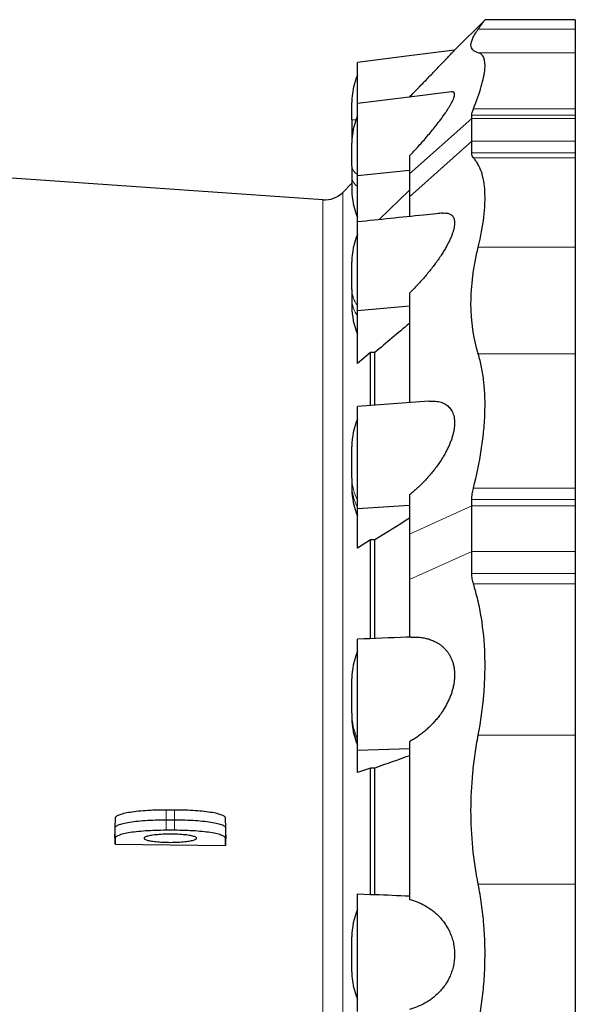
# Model space of a CAD drawing. Header units: millimetres. Extents: x 518 to 2665, y 122 to 2950.
# Tile 3 of 9: x 843 to 1168, y 640 to 1216. Entities that reach past the tile are written whole.
import ezdxf

# ---------------------------------------------------------------- set-up
doc = ezdxf.new("R2010")
doc.units = ezdxf.units.MM

msp = doc.modelspace()

# ---------------------------------------------------------------- linework, layer by layer
at = {"color": 7, "linetype": 'Continuous', "lineweight": 25}
for p, q in [((1115.45, 1215.53), (1097.66, 1197.74)), ((1168.25, 1215.55), (1115.45, 1215.55)), ((1168.25, 1215.55), (1168.25, 1210.03)), ((1168.25, 1210.03), (1168.25, 1196.21)), ((1168.25, 1196.21), (1168.25, 1163.33)), ((1037.6, 1156.96), (1037.6, 1167.19)), ((1107.75, 1157.83), (1107.75, 1159.61)), ((1107.75, 1144.46), (1107.75, 1157.83)), ((1168.25, 1163.33), (1168.25, 1159.61)), ((1168.25, 1159.61), (1168.25, 1157.83)), ((1168.25, 1157.83), (1168.25, 1144.46)), ((1037.6, 1156.96), (1037.6, 1149.71)), ((1037.6, 1149.71), (1037.6, 1143.3)), ((1037.6, 1129.9), (1037.6, 1143.3)), ((1107.75, 1137.58), (1107.75, 1144.46)), ((1168.25, 1144.46), (1168.25, 1137.58)), ((1071.25, 1135.82), (1071.25, 1125.29)), ((1168.25, 1137.58), (1168.25, 1134.82)), ((1168.25, 1134.82), (1168.25, 1082.57)), ((1037.6, 1129.9), (1037.6, 1123.01)), ((1020.62, 1110.18), (777.44, 1127.19)), ((1040.94, 1124.39), (1071.25, 1127.48)), ((1040.94, 1097.28), (1040.94, 1124.39)), ((1071.25, 1125.29), (1071.25, 1111.93)), ((1037.6, 1119.86), (1032.28, 1114.54)), ((1037.6, 1123.01), (1037.6, 1115.94)), ((1071.25, 1115.74), (1053.59, 1098.58)), ((1071.25, 1111.93), (1071.25, 1100.42)), ((1168.25, 1082.57), (1168.25, 1020.11)), ((1037.6, 1057.72), (1037.6, 1073.97)), ((1037.6, 1057.72), (1037.6, 1051.85)), ((1071.25, 1055.62), (1071.25, 991.56)), ((1037.6, 1051.85), (1037.6, 1047.63)), ((1040.94, 1045.47), (1071.25, 1048.09)), ((1040.94, 1014.49), (1040.94, 1045.47)), ((1048.57, 1020.91), (1040.94, 1014.49)), ((1048.57, 989.88), (1048.57, 1020.91)), ((1051.04, 990.07), (1051.04, 1020.9)), ((1168.25, 1020.11), (1168.25, 941.5)), ((1037.6, 947.46), (1037.6, 965.98)), ((1037.6, 947.46), (1037.6, 943.2)), ((1037.6, 943.2), (1037.6, 941.25)), ((1168.25, 941.5), (1168.25, 934.9)), ((1071.25, 937.56), (1071.25, 914.6)), ((1107.75, 931.18), (1107.75, 934.9)), ((1168.25, 934.9), (1168.25, 931.18)), ((1040.94, 929.68), (1071.25, 931.58)), ((1040.94, 906.43), (1040.94, 929.68)), ((1107.75, 904.58), (1107.75, 931.18)), ((1168.25, 931.18), (1168.25, 904.58)), ((1048.57, 911.23), (1040.94, 906.43)), ((1048.57, 853.52), (1048.57, 911.23)), ((1051.04, 853.62), (1051.04, 911.22)), ((1071.25, 914.6), (1071.25, 888.01)), ((1107.75, 891.66), (1107.75, 904.58)), ((1168.25, 904.58), (1168.25, 891.66)), ((1071.25, 888.01), (1071.25, 854.39)), ((1168.25, 891.66), (1168.25, 885.55)), ((1168.25, 885.55), (1168.25, 797.07)), ((1037.6, 809.94), (1037.6, 829.91)), ((1037.6, 809.94), (1037.6, 807.7)), ((1037.6, 807.7), (1037.6, 807.19)), ((1168.25, 797.07), (1168.25, 709.83)), ((1040.94, 788.36), (1071.25, 789.35)), ((1071.25, 793.2), (1071.25, 701)), ((1040.94, 775.12), (1040.94, 788.36)), ((1048.57, 777.83), (1040.94, 775.12)), ((1048.57, 703.91), (1048.57, 777.83)), ((1051.04, 703.92), (1051.04, 777.82)), ((933.94, 753.26), (928.94, 753.26)), ((899.26, 748.66), (898.94, 742.73)), ((933.94, 747.38), (928.94, 747.38)), ((963.94, 742.73), (963.63, 748.66)), ((898.94, 742.69), (898.94, 739.21)), ((933.94, 741.41), (928.94, 741.41)), ((963.94, 738.49), (963.94, 742.69)), ((899.26, 736.77), (899.26, 733.27)), ((899.26, 733.27), (963.63, 732.56)), ((963.63, 732.56), (963.63, 736.77)), ((1168.25, 709.83), (1168.25, 615.53)), ((1040.94, 702.32), (1040.94, 704.26)), ((1040.94, 704.26), (1048.57, 703.91)), ((1048.57, 703.91), (1051.04, 703.92)), ((1037.6, 658.6), (1037.6, 679.07))]:
    msp.add_line(p, q, dxfattribs=at)
at = {"color": 8, "linetype": 'Continuous', "lineweight": 18}
for p, q in [((1168.25, 1210.03), (1111.5, 1210.03)), ((1168.25, 1196.21), (1111.5, 1196.21)), ((1071.25, 1125.29), (1107.75, 1157.83)), ((1168.25, 1159.61), (1107.75, 1159.61)), ((1168.25, 1157.83), (1107.75, 1157.83)), ((1168.25, 1163.33), (1108.65, 1163.33)), ((1040.01, 1156.96), (1037.6, 1156.96)), ((1038.12, 1149.71), (1037.6, 1149.71)), ((1071.25, 1111.93), (1107.75, 1144.46)), ((1168.25, 1144.46), (1107.75, 1144.46)), ((1168.25, 1137.58), (1107.75, 1137.58)), ((1168.25, 1134.82), (1108.65, 1134.82)), ((1032.28, 223.12), (1032.28, 1114.54)), ((1020.62, 227.48), (1020.62, 1110.18)), ((1168.25, 1082.57), (1111.5, 1082.57)), ((1168.25, 1020.11), (1111.5, 1020.11)), ((1168.25, 941.5), (1108.65, 941.5)), ((1168.25, 934.9), (1107.75, 934.9)), ((1071.25, 914.6), (1107.75, 931.18)), ((1168.25, 931.18), (1107.75, 931.18)), ((1071.25, 888.01), (1107.75, 904.58)), ((1168.25, 904.58), (1107.75, 904.58)), ((1168.25, 891.66), (1107.75, 891.66)), ((1168.25, 885.55), (1108.65, 885.55)), ((1168.25, 797.07), (1111.5, 797.07)), ((928.94, 753.26), (928.94, 747.38)), ((933.94, 753.26), (933.94, 747.38)), ((928.94, 741.41), (928.94, 747.38)), ((933.94, 741.41), (933.94, 747.38)), ((899.26, 736.77), (898.94, 742.69)), ((963.63, 736.77), (963.94, 742.69)), ((1168.25, 709.83), (1111.5, 709.83))]:
    msp.add_line(p, q, dxfattribs=at)
at = {"color": 7, "linetype": 'Continuous', "lineweight": 25, "flags": 128}
for points in [[(1097.66, 1197.74), (1069.52, 1194.15), (1040.94, 1190.49)], [(1095.89, 1173.28), (1069.52, 1170.08), (1040.94, 1166.6)], [(1082.61, 992.41), (1069.52, 991.43), (1040.94, 989.28)], [(928.94, 753.26), (927.39, 753.26), (925.84, 753.24), (924.3, 753.2), (922.77, 753.16), (921.26, 753.1), (919.77, 753.03), (918.3, 752.95), (916.87, 752.86), (915.46, 752.76), (914.1, 752.64), (912.77, 752.51), (911.49, 752.37), (910.26, 752.23), (909.08, 752.07), (907.95, 751.9), (906.88, 751.73), (905.87, 751.54), (904.93, 751.35), (904.05, 751.15), (903.23, 750.94), (902.49, 750.73), (901.82, 750.51), (901.23, 750.28), (900.71, 750.05), (900.27, 749.82), (899.9, 749.58), (899.62, 749.34), (899.42, 749.1), (899.3, 748.86), (899.26, 748.66)], [(963.63, 748.66), (963.59, 748.86), (963.46, 749.1), (963.26, 749.34), (962.98, 749.58), (962.62, 749.82), (962.17, 750.05), (961.66, 750.28), (961.06, 750.51), (960.39, 750.73), (959.65, 750.94), (958.84, 751.15), (957.96, 751.35), (957.01, 751.54), (956, 751.73), (954.93, 751.9), (953.8, 752.07), (952.62, 752.23), (951.39, 752.37), (950.11, 752.51), (948.78, 752.64), (947.42, 752.76), (946.02, 752.86), (944.58, 752.95), (943.11, 753.03), (941.62, 753.1), (940.11, 753.16), (938.59, 753.2), (937.04, 753.24), (935.5, 753.26), (933.94, 753.26)], [(928.94, 747.38), (927.37, 747.38), (925.81, 747.36), (924.25, 747.33), (922.7, 747.28), (921.18, 747.22), (919.67, 747.16), (918.19, 747.07), (916.74, 746.98), (915.32, 746.87), (913.94, 746.76), (912.6, 746.63), (911.31, 746.49), (910.06, 746.34), (908.87, 746.18), (907.73, 746.01), (906.65, 745.83), (905.63, 745.65), (904.67, 745.45), (903.78, 745.25), (902.96, 745.04), (902.21, 744.82), (901.54, 744.6), (900.93, 744.37), (900.41, 744.14), (899.96, 743.91), (899.6, 743.67), (899.31, 743.43), (899.11, 743.18), (898.98, 742.94), (898.94, 742.69)], [(963.94, 742.69), (963.9, 742.94), (963.78, 743.18), (963.57, 743.43), (963.29, 743.67), (962.92, 743.91), (962.47, 744.14), (961.95, 744.37), (961.35, 744.6), (960.67, 744.82), (959.92, 745.04), (959.1, 745.25), (958.21, 745.45), (957.26, 745.65), (956.24, 745.83), (955.15, 746.01), (954.02, 746.18), (952.82, 746.34), (951.57, 746.49), (950.28, 746.63), (948.94, 746.76), (947.56, 746.87), (946.14, 746.98), (944.69, 747.07), (943.21, 747.16), (941.71, 747.22), (940.18, 747.28), (938.63, 747.33), (937.08, 747.36), (935.51, 747.38), (933.94, 747.38)], [(928.94, 741.41), (927.39, 741.4), (925.84, 741.38), (924.3, 741.35), (922.77, 741.31), (921.26, 741.25), (919.77, 741.18), (918.3, 741.1), (916.87, 741.01), (915.46, 740.9), (914.1, 740.79), (912.77, 740.66), (911.49, 740.52), (910.26, 740.37), (909.08, 740.22), (907.95, 740.05), (906.88, 739.87), (905.87, 739.69), (904.93, 739.5), (904.05, 739.29), (903.23, 739.09), (902.49, 738.87), (901.82, 738.65), (901.23, 738.43), (900.71, 738.2), (900.27, 737.97), (899.9, 737.73), (899.62, 737.49), (899.42, 737.25), (899.3, 737.01), (899.26, 736.77)], [(931.44, 734.37), (932.56, 734.38), (933.67, 734.4), (934.77, 734.43), (935.85, 734.47), (936.91, 734.53), (937.94, 734.6), (938.94, 734.68), (939.89, 734.77), (940.8, 734.87), (941.66, 734.98), (942.47, 735.1), (943.21, 735.23), (943.9, 735.37), (944.51, 735.52), (945.06, 735.67), (945.54, 735.83), (945.94, 735.99), (946.26, 736.16), (946.5, 736.33), (946.66, 736.5), (946.75, 736.68), (946.75, 736.85), (946.66, 737.03), (946.5, 737.2), (946.26, 737.37), (945.94, 737.54), (945.54, 737.7), (945.06, 737.86), (944.51, 738.01), (943.9, 738.16), (943.21, 738.3), (942.47, 738.43), (941.66, 738.55), (940.8, 738.66), (939.89, 738.76), (938.94, 738.85), (937.94, 738.93), (936.91, 739), (935.85, 739.06), (934.77, 739.1), (933.67, 739.14), (932.56, 739.15), (931.44, 739.16), (930.32, 739.15), (929.21, 739.14), (928.11, 739.1), (927.03, 739.06), (925.97, 739), (924.94, 738.93), (923.95, 738.85), (922.99, 738.76), (922.08, 738.66), (921.22, 738.55), (920.42, 738.43), (919.67, 738.3), (918.99, 738.16), (918.37, 738.01), (917.82, 737.86), (917.35, 737.7), (916.95, 737.54), (916.62, 737.37), (916.38, 737.2), (916.22, 737.03), (916.14, 736.85), (916.14, 736.68), (916.22, 736.5), (916.38, 736.33), (916.62, 736.16), (916.95, 735.99), (917.35, 735.83), (917.82, 735.67), (918.37, 735.52), (918.99, 735.37), (919.67, 735.23), (920.42, 735.1), (921.22, 734.98), (922.08, 734.87), (922.99, 734.77), (923.95, 734.68), (924.94, 734.6), (925.97, 734.53), (927.03, 734.47), (928.11, 734.43), (929.21, 734.4), (930.32, 734.38), (931.44, 734.37)], [(963.63, 736.77), (963.59, 737.01), (963.46, 737.25), (963.26, 737.49), (962.98, 737.73), (962.62, 737.97), (962.17, 738.2), (961.66, 738.43), (961.06, 738.65), (960.39, 738.87), (959.65, 739.09), (958.84, 739.29), (957.96, 739.5), (957.01, 739.69), (956, 739.87), (954.93, 740.05), (953.8, 740.22), (952.62, 740.37), (951.39, 740.52), (950.11, 740.66), (948.78, 740.79), (947.42, 740.9), (946.02, 741.01), (944.58, 741.1), (943.11, 741.18), (941.62, 741.25), (940.11, 741.31), (938.59, 741.35), (937.04, 741.38), (935.5, 741.4), (933.94, 741.41)]]:
    msp.add_lwpolyline(points, dxfattribs=at)
at = {"color": 7, "linetype": 'Continuous', "lineweight": 25}
for centre, radius, start, end in [((1077.6, 1167.19), 40, 156.42182, 180), ((1077.6, 1143.3), 40, 156.42182, 180), ((1021.67, 1125.15), 15, 266, 315), ((1077.6, 1115.94), 40, 180, 203.57818), ((1077.6, 1073.97), 40, 156.42182, 180), ((1077.6, 1047.63), 40, 180, 203.57818), ((1077.6, 965.98), 40, 156.42182, 180), ((1077.6, 941.25), 40, 180, 203.57818), ((1077.6, 829.91), 40, 156.42182, 180), ((1077.6, 807.19), 40, 180, 203.57818), ((1077.6, 679.07), 40, 156.42182, 180), ((1077.6, 658.6), 40, 180, 203.57818)]:
    msp.add_arc(centre, radius, start, end, dxfattribs=at)
at = {"color": 8, "linetype": 'Continuous', "lineweight": 18}
for centre, radius, start, end in [((1044.05, 1130.66), 6.5, 186.70341, 241.3673), ((1044.05, 1123.77), 6.5, 186.70341, 241.3673), ((1053.33, 1058.01), 15.73, 181.05114, 218.04696), ((1053.33, 1052.14), 15.73, 181.05114, 218.04696), ((1064.79, 947.57), 27.19, 180.2332, 208.69856), ((1064.79, 943.31), 27.19, 180.2332, 208.69856), ((1074.06, 809.96), 36.46, 180.04089, 204.71415), ((1074.06, 807.72), 36.46, 180.04089, 204.71415)]:
    msp.add_arc(centre, radius, start, end, dxfattribs=at)
at = {"color": 7, "linetype": 'Continuous', "lineweight": 25}
for centre, major_axis, ratio, start_param, end_param in [((-8557.58, 668.83), (75054.19, -251.63), 0.005162, 1.442439, 1.442472), ((-8557.58, 668.83), (75054.19, -359.05), 0.003874, 1.44244, 1.442473), ((-8557.58, 668.83), (75054.19, -431.32), 0.002206, 1.442434, 1.442467), ((898.86, 670.46), (-23.29, 449.87), 0.008176, 4.852042, 4.86538), ((963.86, 667.22), (23.05, 445.32), 0.008176, 1.410476, 1.42395)]:
    msp.add_ellipse(centre, major_axis=major_axis, ratio=ratio, start_param=start_param, end_param=end_param, dxfattribs=at)
for points, knots in [([(1111.5, 1210.03), (1111.82, 1210.47), (1112.46, 1211.36), (1113.27, 1212.48), (1113.96, 1213.45), (1114.53, 1214.24), (1114.97, 1214.85), (1115.28, 1215.28), (1115.45, 1215.52), (1115.45, 1215.53), (1115.45, 1215.53)], [0, 0, 0, 0, 0.127322, 0.254752, 0.382177, 0.509495, 0.640494, 0.771616, 0.902737, 1, 1, 1, 1]), ([(1111.5, 1196.21), (1108.69, 1196.89), (1107.26, 1198.38), (1107.25, 1201.83), (1107.6, 1203.19), (1108.49, 1205.15), (1108.69, 1205.55), (1109.14, 1206.38), (1109.38, 1206.81), (1110.18, 1208.13), (1110.8, 1209.05), (1111.5, 1210.03)], [0, 0, 0, 0, 0.5, 0.5, 0.75, 0.75, 0.8125, 0.8125, 0.875, 0.875, 1, 1, 1, 1]), ([(1071.25, 1170.3), (1072.13, 1171.2), (1073.89, 1172.99), (1076.48, 1175.65), (1079.06, 1178.3), (1081.61, 1180.93), (1084.1, 1183.52), (1086.28, 1185.78), (1088.14, 1187.72), (1089.72, 1189.38), (1091.22, 1190.95), (1092.55, 1192.34), (1093.69, 1193.54), (1094.66, 1194.57), (1095.53, 1195.49), (1096.22, 1196.22), (1096.76, 1196.78), (1097.15, 1197.2), (1097.44, 1197.51), (1097.61, 1197.69), (1097.68, 1197.76), (1097.66, 1197.74), (1097.66, 1197.74)], [0, 0, 0, 0, 0.071302, 0.142646, 0.213934, 0.287479, 0.361094, 0.434601, 0.487053, 0.5395, 0.592906, 0.646303, 0.689694, 0.733079, 0.777592, 0.822097, 0.85703, 0.891959, 0.927859, 0.963755, 0.998723, 1, 1, 1, 1]), ([(1108.65, 1163.33), (1110.62, 1168.19), (1112.16, 1172.58), (1113.85, 1178.42), (1114.31, 1180.24), (1114.83, 1182.78), (1114.98, 1183.59), (1115.15, 1184.77), (1115.21, 1185.15), (1115.3, 1185.89), (1115.34, 1186.26), (1115.61, 1189.43), (1115.41, 1191.64), (1114.44, 1194.04), (1114.01, 1194.69), (1113.19, 1195.43), (1112.89, 1195.64), (1112.23, 1195.98), (1111.88, 1196.12), (1111.5, 1196.21)], [0, 0, 0, 0, 0.25, 0.25, 0.375, 0.375, 0.4375, 0.4375, 0.46875, 0.46875, 0.5, 0.5, 0.75, 0.75, 0.875, 0.875, 0.9375, 0.9375, 1, 1, 1, 1]), ([(1040.94, 1166.67), (1040.94, 1166.8), (1040.94, 1167.83), (1040.94, 1169.71), (1040.94, 1172.29), (1040.94, 1174.75), (1040.94, 1177.09), (1040.94, 1179.28), (1040.94, 1181.31), (1040.94, 1183.17), (1040.94, 1184.85), (1040.94, 1186.32), (1040.94, 1187.59), (1040.94, 1188.63), (1040.94, 1189.46), (1040.94, 1190.06), (1040.94, 1190.39), (1040.94, 1190.53), (1040.94, 1190.49), (1040.94, 1190.49)], [0, 0, 0, 0, 0.009044, 0.074993, 0.140943, 0.207129, 0.273315, 0.339265, 0.405202, 0.471375, 0.537548, 0.603485, 0.669404, 0.735558, 0.801712, 0.86763, 0.933565, 0.999735, 1, 1, 1, 1]), ([(1071.25, 1135.82), (1072.14, 1136.76), (1073.93, 1138.65), (1076.57, 1141.53), (1079.16, 1144.44), (1081.69, 1147.37), (1084.15, 1150.3), (1086.29, 1152.95), (1088.15, 1155.33), (1089.74, 1157.44), (1091.24, 1159.5), (1092.56, 1161.41), (1093.7, 1163.14), (1094.67, 1164.7), (1095.54, 1166.19), (1096.3, 1167.62), (1096.92, 1168.96), (1097.37, 1170.18), (1097.64, 1171.23), (1097.69, 1172.07), (1097.54, 1172.7), (1097.19, 1173.12), (1096.65, 1173.3), (1096.21, 1173.34), (1095.92, 1173.28), (1095.89, 1173.28)], [0, 0, 0, 0, 0.060234, 0.120719, 0.181272, 0.241752, 0.302068, 0.362189, 0.406265, 0.450441, 0.494582, 0.538611, 0.575197, 0.611899, 0.648566, 0.685103, 0.724415, 0.763835, 0.80312, 0.842531, 0.882084, 0.921507, 0.959149, 0.996895, 1, 1, 1, 1]), ([(1040.94, 1124.39), (1040.94, 1125.29), (1040.94, 1127.1), (1040.94, 1129.89), (1040.94, 1132.73), (1040.94, 1135.58), (1040.94, 1138.37), (1040.94, 1141.14), (1040.94, 1143.87), (1040.94, 1146.52), (1040.94, 1149.05), (1040.94, 1151.47), (1040.94, 1153.78), (1040.94, 1155.94), (1040.94, 1157.92), (1040.94, 1159.73), (1040.94, 1161.36), (1040.94, 1162.79), (1040.94, 1163.99), (1040.94, 1164.98), (1040.94, 1165.75), (1040.94, 1166.28), (1040.94, 1166.57), (1040.94, 1166.58), (1040.94, 1166.58)], [0, 0, 0, 0, 0.045376, 0.090752, 0.137446, 0.184141, 0.229517, 0.274893, 0.321588, 0.368284, 0.413651, 0.459019, 0.505705, 0.55239, 0.597746, 0.643102, 0.689774, 0.736445, 0.781812, 0.827179, 0.873862, 0.920546, 0.965937, 1, 1, 1, 1]), ([(1107.75, 1159.61), (1107.75, 1160.12), (1107.83, 1160.68), (1108.13, 1161.92), (1108.36, 1162.6), (1108.65, 1163.33)], [0, 0, 0, 0, 0.5, 0.5, 1, 1, 1, 1]), ([(1108.65, 1134.82), (1108.36, 1135.14), (1108.13, 1135.53), (1107.83, 1136.45), (1107.75, 1136.98), (1107.75, 1137.58)], [0, 0, 0, 0, 0.5, 0.5, 1, 1, 1, 1]), ([(1111.5, 1082.57), (1113.02, 1088.8), (1114.1, 1094.62), (1115.08, 1102.71), (1115.29, 1105.31), (1115.45, 1109.04), (1115.47, 1110.25), (1115.46, 1112.03), (1115.45, 1112.62), (1115.42, 1113.77), (1115.4, 1114.34), (1115.12, 1119.37), (1114.43, 1123.25), (1112.75, 1128.23), (1112.08, 1129.75), (1110.91, 1131.82), (1110.49, 1132.47), (1109.61, 1133.7), (1109.14, 1134.28), (1108.65, 1134.82)], [0, 0, 0, 0, 0.25, 0.25, 0.375, 0.375, 0.4375, 0.4375, 0.46875, 0.46875, 0.5, 0.5, 0.75, 0.75, 0.875, 0.875, 0.9375, 0.9375, 1, 1, 1, 1]), ([(1090.73, 1102.42), (1089.54, 1102.29), (1085.76, 1101.9), (1069.17, 1100.19), (1053.76, 1098.6), (1040.94, 1097.27)], [0, 0, 0, 0, 0.071863, 0.22753, 1, 1, 1, 1]), ([(1090.74, 1102.4), (1090.91, 1102.42), (1091.58, 1102.51), (1092.57, 1102.49), (1093.71, 1102.35), (1094.68, 1102.06), (1095.55, 1101.61), (1096.31, 1100.99), (1096.92, 1100.16), (1097.38, 1099.1), (1097.64, 1097.84), (1097.69, 1096.39), (1097.54, 1094.76), (1097.19, 1093.01), (1096.66, 1091.18), (1095.98, 1089.28), (1095.13, 1087.26), (1094.11, 1085.12), (1092.92, 1082.88), (1091.61, 1080.63), (1090.13, 1078.24), (1088.45, 1075.74), (1086.59, 1073.12), (1084.64, 1070.54), (1082.63, 1068.01), (1080.51, 1065.48), (1078.29, 1062.95), (1075.98, 1060.43), (1073.63, 1057.98), (1072.05, 1056.41), (1071.25, 1055.62)], [0, 0, 0, 0, 0.012572, 0.049599, 0.080429, 0.111357, 0.142255, 0.173044, 0.206145, 0.239338, 0.272416, 0.305596, 0.338897, 0.372088, 0.403837, 0.435674, 0.467446, 0.502666, 0.53801, 0.573394, 0.608669, 0.650638, 0.692729, 0.734902, 0.77707, 0.819104, 0.864293, 0.909539, 0.954795, 1, 1, 1, 1]), ([(1040.94, 1045.47), (1040.94, 1046.26), (1040.94, 1047.84), (1040.94, 1050.38), (1040.94, 1053.04), (1040.94, 1055.77), (1040.94, 1058.54), (1040.94, 1061.34), (1040.94, 1064.18), (1040.94, 1067.02), (1040.94, 1069.81), (1040.94, 1072.56), (1040.94, 1075.27), (1040.94, 1077.9), (1040.94, 1080.4), (1040.94, 1082.78), (1040.94, 1085.05), (1040.94, 1087.17), (1040.94, 1089.1), (1040.94, 1090.86), (1040.94, 1092.44), (1040.94, 1093.81), (1040.94, 1094.95), (1040.94, 1095.88), (1040.94, 1096.59), (1040.94, 1097.05), (1040.94, 1097.27), (1040.94, 1097.25), (1040.94, 1097.24)], [0, 0, 0, 0, 0.038733, 0.077467, 0.117326, 0.157185, 0.195919, 0.234653, 0.274512, 0.314372, 0.353099, 0.391825, 0.431677, 0.471529, 0.510245, 0.548961, 0.588801, 0.628641, 0.667366, 0.706092, 0.745942, 0.785791, 0.824538, 0.863286, 0.90316, 0.943035, 0.981762, 1, 1, 1, 1]), ([(1111.5, 1020.11), (1108.69, 1029.28), (1107.26, 1039.08), (1107.25, 1054.73), (1107.6, 1060.1), (1108.49, 1067.02), (1108.69, 1068.42), (1109.14, 1071.22), (1109.38, 1072.62), (1110.18, 1076.85), (1110.8, 1079.7), (1111.5, 1082.57)], [0, 0, 0, 0, 0.5, 0.5, 0.75, 0.75, 0.8125, 0.8125, 0.875, 0.875, 1, 1, 1, 1]), ([(1108.65, 941.5), (1110.62, 949.08), (1112.16, 956.49), (1113.85, 967.31), (1114.31, 970.87), (1114.83, 976.14), (1114.98, 977.89), (1115.15, 980.48), (1115.21, 981.35), (1115.3, 983.06), (1115.34, 983.9), (1115.61, 991.48), (1115.41, 997.79), (1114.44, 1006.65), (1114.01, 1009.49), (1113.19, 1013.61), (1112.89, 1014.96), (1112.23, 1017.58), (1111.88, 1018.86), (1111.5, 1020.11)], [0, 0, 0, 0, 0.25, 0.25, 0.375, 0.375, 0.4375, 0.4375, 0.46875, 0.46875, 0.5, 0.5, 0.75, 0.75, 0.875, 0.875, 0.9375, 0.9375, 1, 1, 1, 1]), ([(1082.61, 992.39), (1083.13, 992.43), (1084.47, 992.53), (1086.32, 992.44), (1088.18, 992.17), (1089.76, 991.77), (1091.26, 991.2), (1092.57, 990.48), (1093.71, 989.64), (1094.68, 988.7), (1095.55, 987.61), (1096.31, 986.33), (1096.92, 984.84), (1097.38, 983.14), (1097.64, 981.26), (1097.69, 979.23), (1097.54, 977.08), (1097.19, 974.87), (1096.66, 972.63), (1095.98, 970.41), (1095.13, 968.09), (1094.11, 965.72), (1092.92, 963.29), (1091.61, 960.91), (1090.13, 958.45), (1088.45, 955.92), (1086.59, 953.34), (1084.64, 950.85), (1082.63, 948.47), (1080.51, 946.14), (1078.29, 943.86), (1075.98, 941.64), (1073.63, 939.53), (1072.05, 938.22), (1071.25, 937.56)], [0, 0, 0, 0, 0.027208, 0.070199, 0.101566, 0.133003, 0.164416, 0.195749, 0.221838, 0.24801, 0.274157, 0.300211, 0.328222, 0.35631, 0.384301, 0.41238, 0.44056, 0.468647, 0.495513, 0.522455, 0.549341, 0.579144, 0.609053, 0.638996, 0.668846, 0.704362, 0.73998, 0.775668, 0.811351, 0.846921, 0.885162, 0.92345, 0.961747, 1, 1, 1, 1]), ([(1040.94, 929.68), (1040.94, 930.28), (1040.94, 931.49), (1040.94, 933.53), (1040.94, 935.74), (1040.94, 938.09), (1040.94, 940.55), (1040.94, 943.11), (1040.94, 945.79), (1040.94, 948.54), (1040.94, 951.32), (1040.94, 954.13), (1040.94, 956.97), (1040.94, 959.81), (1040.94, 962.58), (1040.94, 965.32), (1040.94, 968.01), (1040.94, 970.61), (1040.94, 973.08), (1040.94, 975.43), (1040.94, 977.66), (1040.94, 979.73), (1040.94, 981.62), (1040.94, 983.32), (1040.94, 984.85), (1040.94, 986.16), (1040.94, 987.24), (1040.94, 988.11), (1040.94, 988.75), (1040.94, 989.14), (1040.94, 989.3), (1040.94, 989.27), (1040.94, 989.26)], [0, 0, 0, 0, 0.033784, 0.067568, 0.102333, 0.137099, 0.170883, 0.204667, 0.239433, 0.274199, 0.307977, 0.341754, 0.376514, 0.411273, 0.445041, 0.47881, 0.513559, 0.548308, 0.582085, 0.615861, 0.650619, 0.685376, 0.719172, 0.752968, 0.787746, 0.822526, 0.856304, 0.890082, 0.924842, 0.959602, 0.993367, 1, 1, 1, 1]), ([(1107.75, 934.9), (1107.75, 935.96), (1107.83, 937.05), (1108.13, 939.25), (1108.36, 940.36), (1108.65, 941.5)], [0, 0, 0, 0, 0.5, 0.5, 1, 1, 1, 1]), ([(1108.65, 885.55), (1108.36, 886.48), (1108.13, 887.45), (1107.83, 889.49), (1107.75, 890.55), (1107.75, 891.66)], [0, 0, 0, 0, 0.5, 0.5, 1, 1, 1, 1]), ([(1111.5, 797.07), (1113.02, 805.05), (1114.1, 812.95), (1115.08, 824.7), (1115.29, 828.59), (1115.45, 834.41), (1115.47, 836.34), (1115.46, 839.24), (1115.45, 840.2), (1115.42, 842.11), (1115.4, 843.06), (1115.12, 851.58), (1114.43, 858.82), (1112.75, 869.22), (1112.08, 872.61), (1110.91, 877.58), (1110.49, 879.21), (1109.61, 882.42), (1109.14, 884), (1108.65, 885.55)], [0, 0, 0, 0, 0.25, 0.25, 0.375, 0.375, 0.4375, 0.4375, 0.46875, 0.46875, 0.5, 0.5, 0.75, 0.75, 0.875, 0.875, 0.9375, 0.9375, 1, 1, 1, 1]), ([(1072.24, 854.44), (1071.33, 854.41), (1060.9, 853.99), (1050.47, 853.58), (1040.94, 853.21)], [0, 0, 0, 0, 0.086776, 1, 1, 1, 1]), ([(1040.94, 788.36), (1040.94, 788.71), (1040.94, 789.42), (1040.94, 790.76), (1040.94, 792.31), (1040.94, 794.06), (1040.94, 795.97), (1040.94, 798.04), (1040.94, 800.3), (1040.94, 802.69), (1040.94, 805.18), (1040.94, 807.77), (1040.94, 810.47), (1040.94, 813.23), (1040.94, 816.02), (1040.94, 818.83), (1040.94, 821.67), (1040.94, 824.5), (1040.94, 827.27), (1040.94, 829.98), (1040.94, 832.65), (1040.94, 835.23), (1040.94, 837.67), (1040.94, 839.98), (1040.94, 842.17), (1040.94, 844.2), (1040.94, 846.04), (1040.94, 847.69), (1040.94, 849.16), (1040.94, 850.41), (1040.94, 851.43), (1040.94, 852.23), (1040.94, 852.81), (1040.94, 853.15), (1040.94, 853.18), (1040.94, 853.2)], [0, 0, 0, 0, 0.0299571, 0.0599142, 0.0907419, 0.1215697, 0.1515269, 0.1814843, 0.2123125, 0.2431409, 0.2730926, 0.3030443, 0.3338663, 0.3646883, 0.3946321, 0.4245758, 0.4553887, 0.4862014, 0.5161525, 0.5461035, 0.5769239, 0.6077444, 0.6377119, 0.6676797, 0.6985193, 0.7293591, 0.7593113, 0.7892635, 0.8200861, 0.8509087, 0.8808492, 0.9107895, 0.9415986, 0.9724075, 1, 1, 1, 1]), ([(1072.24, 854.42), (1072.8, 854.44), (1074.26, 854.51), (1076.58, 854.39), (1079.18, 854.07), (1081.72, 853.52), (1084.18, 852.73), (1086.33, 851.78), (1088.18, 850.72), (1089.76, 849.62), (1091.26, 848.35), (1092.57, 846.98), (1093.71, 845.53), (1094.68, 844.04), (1095.55, 842.41), (1096.31, 840.6), (1096.92, 838.6), (1097.38, 836.41), (1097.64, 834.1), (1097.69, 831.69), (1097.54, 829.22), (1097.19, 826.77), (1096.66, 824.35), (1095.98, 822.01), (1095.13, 819.63), (1094.11, 817.25), (1092.92, 814.88), (1091.61, 812.6), (1090.13, 810.3), (1088.45, 808), (1086.59, 805.71), (1084.64, 803.56), (1082.63, 801.56), (1080.51, 799.66), (1078.29, 797.85), (1075.98, 796.15), (1073.63, 794.58), (1072.05, 793.66), (1071.25, 793.2)], [0, 0, 0, 0, 0.02316, 0.060039, 0.096958, 0.133833, 0.170607, 0.207261, 0.234004, 0.260807, 0.287589, 0.314303, 0.336546, 0.35886, 0.381153, 0.403367, 0.427248, 0.451196, 0.475061, 0.499, 0.523026, 0.546973, 0.569879, 0.592849, 0.615772, 0.641183, 0.666683, 0.692212, 0.717662, 0.747942, 0.77831, 0.808737, 0.83916, 0.869487, 0.90209, 0.934734, 0.967386, 1, 1, 1, 1]), ([(1111.5, 709.83), (1108.69, 724), (1107.26, 738.36), (1107.25, 760.22), (1107.6, 767.56), (1108.49, 776.8), (1108.69, 778.66), (1109.14, 782.35), (1109.38, 784.2), (1110.18, 789.73), (1110.8, 793.41), (1111.5, 797.07)], [0, 0, 0, 0, 0.5, 0.5, 0.75, 0.75, 0.8125, 0.8125, 0.875, 0.875, 1, 1, 1, 1]), ([(1108.65, 615.53), (1110.62, 622.93), (1112.16, 630.52), (1113.85, 642.2), (1114.31, 646.14), (1114.83, 652.12), (1114.98, 654.13), (1115.15, 657.16), (1115.21, 658.17), (1115.3, 660.19), (1115.34, 661.2), (1115.61, 670.29), (1115.41, 678.3), (1114.44, 690.22), (1114.01, 694.18), (1113.19, 700.1), (1112.89, 702.06), (1112.23, 705.97), (1111.88, 707.91), (1111.5, 709.83)], [0, 0, 0, 0, 0.25, 0.25, 0.375, 0.375, 0.4375, 0.4375, 0.46875, 0.46875, 0.5, 0.5, 0.75, 0.75, 0.875, 0.875, 0.9375, 0.9375, 1, 1, 1, 1]), ([(1040.94, 635.34), (1040.94, 635.45), (1040.94, 636.03), (1040.94, 638.04), (1040.94, 641.17), (1040.94, 645.33), (1040.94, 650.39), (1040.94, 656.16), (1040.94, 662.4), (1040.94, 666.69), (1040.94, 670.94), (1040.94, 675.19), (1040.94, 681.42), (1040.94, 687.23), (1040.94, 692.34), (1040.94, 696.54), (1040.94, 699.66), (1040.94, 701.65), (1040.94, 702.22), (1040.94, 702.32)], [0.4496372, 0.4496372, 0.4496372, 0.4496372, 0.4721272, 0.4946172, 0.5171072, 0.5395973, 0.5620873, 0.5845773, 0.6070674, 0.6295574, 0.6295574, 0.6516854, 0.6738134, 0.6959414, 0.7180693, 0.7401973, 0.7623253, 0.7844533, 0.8065813, 0.8065813, 0.8065813, 0.8065813]), ([(1071.25, 701), (1072.8, 700.6), (1074.32, 700.1), (1077.32, 698.91), (1078.79, 698.22), (1081.67, 696.62), (1083.08, 695.71), (1085.14, 694.16), (1085.82, 693.61), (1087.16, 692.44), (1087.81, 691.82), (1089.71, 689.87), (1090.9, 688.44), (1092.28, 686.45), (1092.55, 686.04), (1093.07, 685.2), (1093.32, 684.77), (1094.06, 683.47), (1094.52, 682.57), (1095.35, 680.69), (1095.73, 679.71), (1096.24, 678.18), (1096.4, 677.66), (1096.69, 676.61), (1096.82, 676.08), (1097.17, 674.47), (1097.35, 673.38), (1097.54, 671.71), (1097.58, 671.15), (1097.65, 670.02), (1097.66, 669.45), (1097.67, 667.77), (1097.61, 666.65), (1097.43, 664.98), (1097.36, 664.43), (1097.18, 663.33), (1097.08, 662.78), (1096.73, 661.16), (1096.44, 660.11), (1095.95, 658.59), (1095.77, 658.09), (1095.39, 657.1), (1095.19, 656.61), (1094.14, 654.23), (1093.16, 652.5), (1091.52, 650.12), (1090.95, 649.36), (1089.76, 647.9), (1089.14, 647.21), (1087.25, 645.26), (1085.93, 644.1), (1083.87, 642.54), (1083.17, 642.05), (1081.76, 641.13), (1081.03, 640.69), (1078.84, 639.47), (1077.35, 638.77), (1074.34, 637.57), (1072.8, 637.07), (1071.25, 636.66)], [0, 0, 0, 0, 0.0625, 0.0625, 0.125, 0.125, 0.1875, 0.1875, 0.21875, 0.21875, 0.25, 0.25, 0.3125, 0.3125, 0.328125, 0.328125, 0.34375, 0.34375, 0.375, 0.375, 0.40625, 0.40625, 0.421875, 0.421875, 0.4375, 0.4375, 0.46875, 0.46875, 0.484375, 0.484375, 0.5, 0.5, 0.53125, 0.53125, 0.546875, 0.546875, 0.5625, 0.5625, 0.59375, 0.59375, 0.609375, 0.609375, 0.625, 0.625, 0.6875, 0.6875, 0.71875, 0.71875, 0.75, 0.75, 0.8125, 0.8125, 0.84375, 0.84375, 0.875, 0.875, 0.9375, 0.9375, 1, 1, 1, 1])]:
    msp.add_open_spline(points, degree=3, knots=knots, dxfattribs=at)
for points in [[(1071.25, 1037.9), (1064.51, 1032.23), (1057.78, 1026.56), (1051.04, 1020.9)], [(1071.25, 923.93), (1064.51, 919.69), (1057.78, 915.46), (1051.04, 911.22)], [(1071.25, 784.99), (1064.51, 782.6), (1057.78, 780.21), (1051.04, 777.82)], [(1051.04, 703.92), (1057.78, 703.61), (1064.51, 703.3), (1071.25, 702.99)]]:
    msp.add_open_spline(points, degree=3, dxfattribs=at)

doc.saveas('drawing.dxf')
